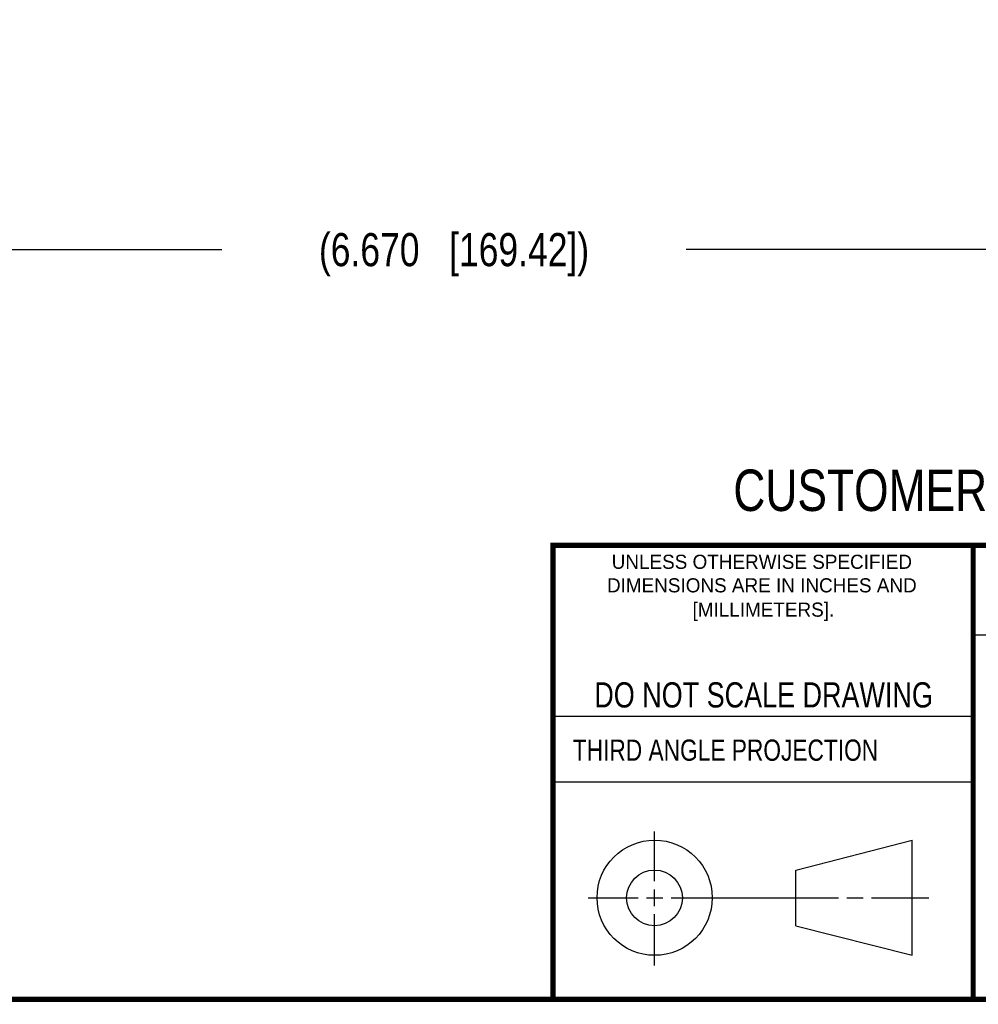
# Model space of a CAD drawing. Header units: inches. Extents: x 0.2 to 16.8, y 0.2 to 10.8.
# Tile 3 of 11: x 9.5 to 13.1, y 0.2 to 4. Entities that reach past the tile are written whole.
import ezdxf

# ---------------------------------------------------------------- set-up
doc = ezdxf.new("R2010")
doc.units = ezdxf.units.IN
doc.header["$LTSCALE"] = 0.935
doc.header["$MEASUREMENT"] = 0
doc.layers.get('0').update_dxf_attribs({"linetype": 'CONTINUOUS'})
doc.layers.add('DIMENSIONS', color=7, linetype='CONTINUOUS')
doc.styles.get("Standard").update_dxf_attribs({"font": 'txt', "width": 0.8})
doc.styles.add('TEXTSTYLE_2', font='txt')
doc.dimstyles.new('DIMSTYLE_1', dxfattribs={"dimtxt": 0.125, "dimasz": 0.18, "dimexe": 0.18, "dimexo": 0.0625, "dimgap": 0.09, "dimtad": 0, "dimtih": 1, "dimtoh": 1, "dimdec": 3, "dimzin": 4, "dimdsep": 46, "dimtxsty": 'STANDARD', "dimblk": '_FILLED', "dimblk1": '_FILLED', "dimblk2": '_FILLED', "dimcen": 0.09, "dimadec": 0, "dimazin": 0, "dimtp": 0.01, "dimtm": 0.01, "dimtfac": 1, "dimtdec": 3, "dimtofl": 0, "dimtmove": 0, "dimatfit": 3, "dimldrblk": '_FILLED', "dimfxl": 1, "dimtolj": 1, "dimtzin": 4, "dimarcsym": 0})

# ---------------------------------------------------------------- blocks, each defined once
blk = doc.blocks.new('_FILLED')
at = {"color": 0, "linetype": 'BYBLOCK'}
blk.add_solid([(0, 0), (-1, 0.174), (-1, -0.174)], dxfattribs=at)
blk = doc.blocks.new('*D1')
at = {"layer": 'DIMENSIONS', "color": 2, "linetype": 'CONTINUOUS'}
for p, q in [((14.4438, 4.4984), (14.4438, 2.9606)), ((7.7738, 3.7955), (7.7738, 2.9606)), ((7.7738, 3.0856), (10.2338, 3.0856)), ((14.4438, 3.0856), (11.9838, 3.0856))]:
    blk.add_line(p, q, dxfattribs=at)
at = {"layer": 'DIMENSIONS', "color": 2, "linetype": 'CONTINUOUS', "xscale": 0.18, "yscale": 0.18, "zscale": 0.18, "rotation": 180}
blk.add_blockref('_FILLED', (7.7738, 3.0856), dxfattribs=at)
at = {"layer": 'DIMENSIONS', "color": 2, "linetype": 'CONTINUOUS', "xscale": 0.18, "yscale": 0.18, "zscale": 0.18}
blk.add_blockref('_FILLED', (14.4438, 3.0856), dxfattribs=at)
at = {"layer": 'DIMENSIONS', "color": 2, "linetype": 'CONTINUOUS', "insert": (11.1088, 3.1481), "char_height": 0.125, "width": 1.625, "attachment_point": 2, "line_spacing_factor": 0.9}
blk.add_mtext('(6.670{\\Ftxt.shx;\\W1.000000;\\H0.125000; }[169.42])', dxfattribs=at)

msp = doc.modelspace()

# ---------------------------------------------------------------- linework, layer by layer
at = {"color": 2, "linetype": 'CONTINUOUS'}
for p, q in [((13.0653, 1.6329), (16.75, 1.6329)), ((11.482, 1.3265), (13.0653, 1.3265)), ((13.0653, 1.0776), (11.482, 1.0776)), ((11.8648, 0.7044), (11.8648, 0.8912)), ((11.8648, 0.6106), (11.8648, 0.6731)), ((11.6146, 0.6419), (11.8023, 0.6419)), ((11.8335, 0.6419), (11.896, 0.6419)), ((11.9273, 0.6419), (12.5575, 0.6419)), ((12.5888, 0.6419), (12.6513, 0.6419)), ((12.6825, 0.6419), (12.8983, 0.6419)), ((11.8648, 0.3866), (11.8648, 0.5794))]:
    msp.add_line(p, q, dxfattribs=at)
at = {"color": 7, "linetype": 'CONTINUOUS'}
for p, q in [((12.3963, 0.7462), (12.8358, 0.859)), ((12.8358, 0.4248), (12.8358, 0.859)), ((12.3963, 0.5362), (12.3963, 0.7462)), ((12.3963, 0.5362), (12.8358, 0.4248))]:
    msp.add_line(p, q, dxfattribs=at)
at = {"color": 7, "linetype": 'CONTINUOUS', "const_width": 0.02}
for points in [[(11.4718, 1.9702), (16.75, 1.9707)], [(11.482, 0.25), (11.482, 1.9707)], [(13.0653, 1.9707), (13.0653, 0.2586)], [(0.25, 0.2586), (16.75, 0.2586)]]:
    msp.add_lwpolyline(points, dxfattribs=at)
at = {"color": 7, "linetype": 'CONTINUOUS'}
for centre, radius in [((11.8648, 0.6419), 0.2171), ((11.8642, 0.6412), 0.105)]:
    msp.add_circle(centre, radius, dxfattribs=at)

# ---------------------------------------------------------------- texts
at = {"color": 7, "linetype": 'CONTINUOUS', "attachment_point": 2, "line_spacing_factor": 0.9}
for s, insert, char_height, width in [('CUSTOMER DRAWING', (13.0668, 2.2564), 0.15625, 2), ('DO NOT SCALE DRAWING', (12.2754, 1.4542), 0.095, 1.52)]:
    msp.add_mtext(s, dxfattribs=dict(at, insert=insert, char_height=char_height, width=width))
at = {"color": 2, "linetype": 'CONTINUOUS', "char_height": 0.053254, "attachment_point": 2, "line_spacing_factor": 0.9, "style": 'TEXTSTYLE_2'}
for s, insert, width in [('UNLESS OTHERWISE SPECIFIED', (12.2688, 1.9352), 1.384604), ('DIMENSIONS ARE IN INCHES AND', (12.2688, 1.8465), 1.491112), ('[MILLIMETERS].', (12.2746, 1.7548), 0.745556)]:
    msp.add_mtext(s, dxfattribs=dict(at, insert=insert, width=width))
at = {"color": 2, "linetype": 'CONTINUOUS', "insert": (11.5564, 1.2384), "char_height": 0.08, "width": 1.408, "attachment_point": 1, "line_spacing_factor": 0.9}
msp.add_mtext('THIRD ANGLE PROJECTION', dxfattribs=at)

# ---------------------------------------------------------------- dimensions: what is measured, and where the dimension line sits
at = {"layer": 'DIMENSIONS', "color": 2, "linetype": 'CONTINUOUS'}
dim = msp.add_linear_dim(base=(7.7738, 3.0856), p1=(14.4438, 4.4984), p2=(7.7738, 3.7955), angle=180, text='(<>)', dimstyle='DIMSTYLE_1', dxfattribs=at)
dim.commit()
dim.dimension.update_dxf_attribs({"geometry": '*D1', "text_midpoint": (11.0088, 3.0856), "dimtype": 160})

doc.saveas('drawing.dxf')
